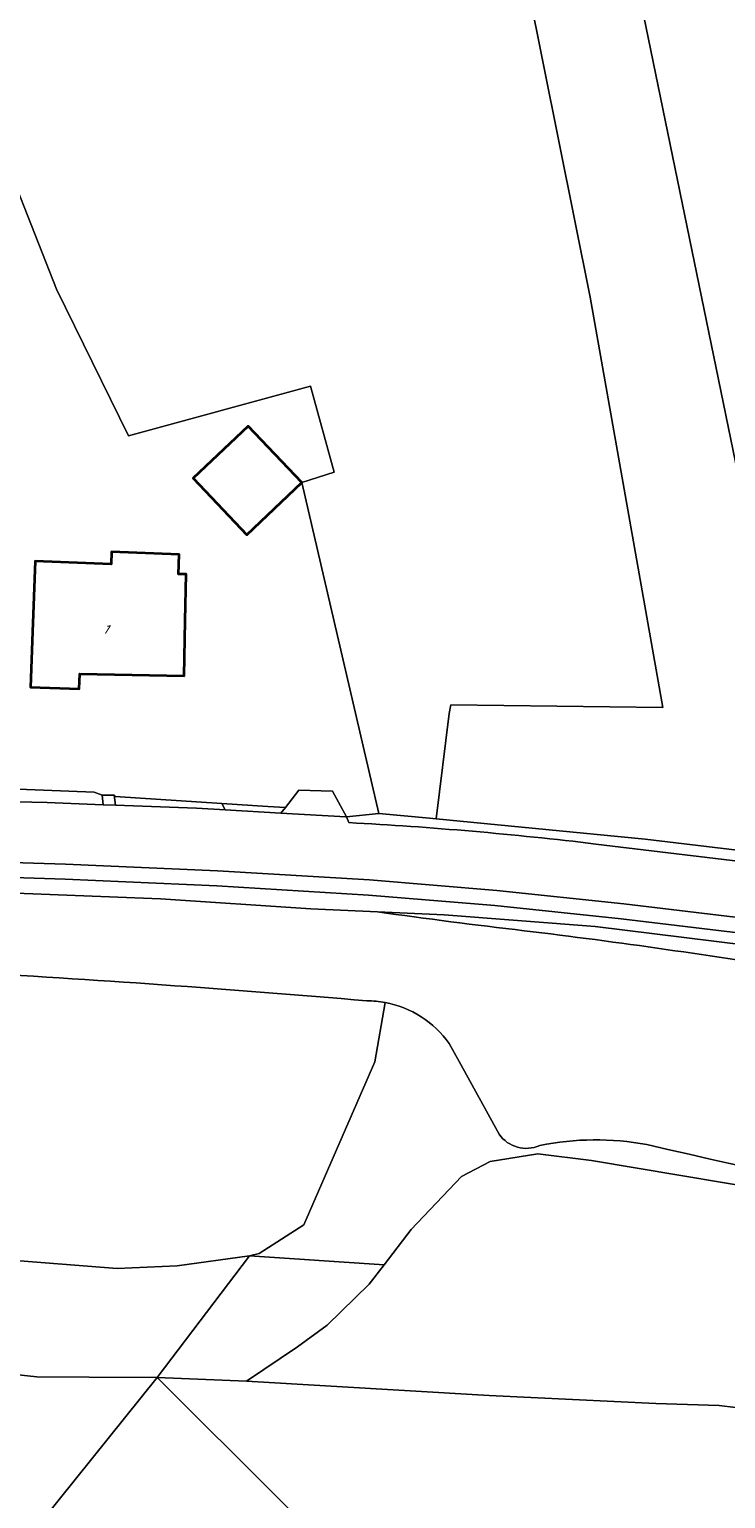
# Model space of a CAD drawing. Extents: x 184422 to 188298, y 343471 to 350189.
# Tile 105 of 256: x 185613 to 185676, y 346778 to 346911. Entities that reach past the tile are written whole.
import ezdxf
from ezdxf.enums import TextEntityAlignment as Align

# ---------------------------------------------------------------- set-up
doc = ezdxf.new("R2010")
doc.units = 0
for name, color, linetype, lineweight in [('B-WA-GR-BOUWLAND-GV', 252, 'Continuous', 13), ('B-WA-GR-GRAS-GV', 252, 'Continuous', 13), ('B-WA-GR-HOUTWAL-GV', 252, 'Continuous', 13), ('B-WA-GR-STRUIK-GV', 252, 'Continuous', 13), ('B-WA-GW-TALUD_KRUIN-G', 252, 'Continuous', 18), ('B-WA-OG-TERREIN_CULTUURSCHEIDING-GV', 252, 'Continuous', 18), ('B-WA-OG-TERREIN_ERF-GV', 252, 'Continuous', 18), ('B-WA-OG-WATER-GV', 252, 'Continuous', 18), ('B-WA-OG-WATER_SLOOT-GV', 252, 'Continuous', 18), ('B-WA-OG-WEG-GV', 252, 'Continuous', 18), ('B-WA-VH-VERHARDING_ASFALT-GV', 252, 'Continuous', 18), ('B-WA-VH-VERHARDING_BETONSTRAATSTEEN-GV', 252, 'Continuous', 18), ('B-WA-VH-VERHARDING_HALFVERHARDING_GRIND-GV', 252, 'Continuous', 18), ('B-WA-VH-VERHARDING_SIERBESTRATING-GV', 252, 'Continuous', 18), ('B-WE-OG-BEBOUWING-GV', 250, 'Continuous', 35), ('B-WE-OG-BEBOUWING-T18', 10, 'Continuous', 18)]:
    doc.layers.add(name, color=color, linetype=linetype, lineweight=lineweight)
doc.styles.add('NLCS-ISO-M500-T18', font='NLCS-ISO.ttf', dxfattribs={"height": 0.9})

msp = doc.modelspace()

# ---------------------------------------------------------------- linework, layer by layer
at = {"layer": 'B-WA-GR-BOUWLAND-GV', "flags": 128}
for points in [[(185597.116, 346994.635), (185629.385, 347006.193), (185648.625, 347010.948), (185663.603, 346936.84), (185677.852, 346867.485), (185688.609, 346842.805), (185706.833, 346839.843), (185771.234, 346832.233), (185794.928, 346829.25)], [(185597.116, 346994.635), (185629.385, 347006.193), (185648.625, 347010.948), (185663.603, 346936.84), (185677.852, 346867.485), (185688.609, 346842.805), (185706.833, 346839.843), (185771.234, 346832.233), (185794.928, 346829.25)], [(185597.116, 346994.635), (185629.385, 347006.193), (185648.625, 347010.948), (185663.603, 346936.84), (185677.852, 346867.485), (185688.609, 346842.805), (185706.833, 346839.843), (185771.234, 346832.233), (185794.928, 346829.25)], [(185609.219, 346903.186), (185615.443, 346887.402), (185621.969, 346874.11), (185638.459, 346878.614), (185640.61, 346870.815), (185637.667, 346869.883), (185644.645, 346839.881), (185649.252, 346839.458), (185649.862, 346839.399), (185651.037, 346848.96), (185651.196, 346849.733), (185670.408, 346849.507), (185663.81, 346886.702), (185641.112, 346999.696), (185613.553, 346992.339), (185560.631, 346970.215)], [(185609.219, 346903.186), (185615.443, 346887.402), (185621.969, 346874.11), (185638.459, 346878.614), (185640.61, 346870.815), (185637.667, 346869.883), (185644.645, 346839.881), (185649.252, 346839.458), (185649.862, 346839.399), (185651.037, 346848.96), (185651.196, 346849.733), (185670.408, 346849.507), (185663.81, 346886.702), (185641.112, 346999.696), (185613.553, 346992.339), (185560.631, 346970.215)], [(185609.219, 346903.186), (185615.443, 346887.402), (185621.969, 346874.11), (185638.459, 346878.614), (185640.61, 346870.815), (185637.667, 346869.883), (185644.645, 346839.881), (185649.252, 346839.458), (185649.862, 346839.399), (185651.037, 346848.96), (185651.196, 346849.733), (185670.408, 346849.507), (185663.81, 346886.702), (185641.112, 346999.696), (185613.553, 346992.339), (185560.631, 346970.215)]]:
    msp.add_lwpolyline(points, dxfattribs=at)
at = {"layer": 'B-WA-GR-GRAS-GV', "flags": 128}
for points in [[(185775.374, 346815.63), (185742.038, 346820.201), (185702.368, 346824.939), (185664.254, 346829.655), (185650.577, 346830.693), (185644.534, 346830.975)], [(185775.374, 346815.63), (185742.038, 346820.201), (185702.368, 346824.939), (185664.254, 346829.655), (185650.577, 346830.693), (185644.534, 346830.975)], [(185775.374, 346815.63), (185742.038, 346820.201), (185702.368, 346824.939), (185664.254, 346829.655), (185650.577, 346830.693), (185644.534, 346830.975)], [(185577.764, 346801.728), (185580.591, 346801.566), (185581.649, 346801.519), (185582.141, 346801.498), (185586.32, 346801.315), (185597.228, 346800.619), (185610.573, 346799.472), (185620.941, 346798.636), (185626.392, 346798.892), (185632.944, 346799.812), (185633.809, 346799.999), (185637.847, 346802.608), (185644.301, 346817.394), (185645.217, 346822.759)], [(185577.764, 346801.728), (185580.591, 346801.566), (185581.649, 346801.519), (185582.141, 346801.498), (185586.32, 346801.315), (185597.228, 346800.619), (185610.573, 346799.472), (185620.941, 346798.636), (185626.392, 346798.892), (185632.944, 346799.812), (185633.809, 346799.999), (185637.847, 346802.608), (185644.301, 346817.394), (185645.217, 346822.759)], [(185577.764, 346801.728), (185580.591, 346801.566), (185581.649, 346801.519), (185582.141, 346801.498), (185586.32, 346801.315), (185597.228, 346800.619), (185610.573, 346799.472), (185620.941, 346798.636), (185626.392, 346798.892), (185632.944, 346799.812), (185633.809, 346799.999), (185637.847, 346802.608), (185644.301, 346817.394), (185645.217, 346822.759)]]:
    msp.add_lwpolyline(points, dxfattribs=at)
at = {"layer": 'B-WA-GR-GRAS-GV'}
for points in [[(185644.534, 346830.975, 0.0056173), (185657.831, 346829.265)], [(185644.534, 346830.975, 0.0056173), (185657.831, 346829.265)], [(185644.534, 346830.975, 0.0056173), (185657.831, 346829.265)], [(185657.831, 346829.265, -0.0114041), (185683.487, 346825.589)], [(185657.831, 346829.265, -0.0114041), (185683.487, 346825.589)], [(185657.831, 346829.265, -0.0114041), (185683.487, 346825.589)], [(185643.58, 346822.917, 0.0074804), (185606.394, 346825.541)], [(185643.58, 346822.917, 0.0074804), (185606.394, 346825.541)], [(185643.58, 346822.917, 0.0074804), (185606.394, 346825.541)], [(185645.217, 346822.759, 0.0441028), (185643.58, 346822.917)], [(185645.217, 346822.759, 0.0441028), (185643.58, 346822.917)], [(185645.217, 346822.759, 0.0441028), (185643.58, 346822.917)]]:
    msp.add_lwpolyline(points, format="xyb", dxfattribs=at)
at = {"layer": 'B-WA-GR-HOUTWAL-GV', "flags": 128}
msp.add_lwpolyline([(185560.631, 346970.215), (185613.553, 346992.339), (185641.112, 346999.696), (185663.81, 346886.702), (185670.408, 346849.507), (185651.196, 346849.733), (185651.037, 346848.96), (185649.862, 346839.399), (185668.799, 346837.55), (185677.118, 346836.579), (185689.865, 346835.131), (185691.101, 346835.634), (185690.891, 346835.945), (185690.129, 346837.783), (185682.949, 346852.747), (185678.892, 346862.42), (185677.852, 346867.485), (185663.603, 346936.84), (185648.625, 347010.948), (185629.385, 347006.193), (185597.116, 346994.635)], dxfattribs=at)
msp.add_lwpolyline([(185560.631, 346970.215), (185613.553, 346992.339), (185641.112, 346999.696), (185663.81, 346886.702), (185670.408, 346849.507), (185651.196, 346849.733), (185651.037, 346848.96), (185649.862, 346839.399), (185668.799, 346837.55), (185677.118, 346836.579), (185689.865, 346835.131), (185691.101, 346835.634), (185690.891, 346835.945), (185690.129, 346837.783), (185682.949, 346852.747), (185678.892, 346862.42), (185677.852, 346867.485), (185663.603, 346936.84), (185648.625, 347010.948), (185629.385, 347006.193), (185597.116, 346994.635)], dxfattribs=at)
msp.add_lwpolyline([(185560.631, 346970.215), (185613.553, 346992.339), (185641.112, 346999.696), (185663.81, 346886.702), (185670.408, 346849.507), (185651.196, 346849.733), (185651.037, 346848.96), (185649.862, 346839.399), (185668.799, 346837.55), (185677.118, 346836.579), (185689.865, 346835.131), (185691.101, 346835.634), (185690.891, 346835.945), (185690.129, 346837.783), (185682.949, 346852.747), (185678.892, 346862.42), (185677.852, 346867.485), (185663.603, 346936.84), (185648.625, 347010.948), (185629.385, 347006.193), (185597.116, 346994.635)], dxfattribs=at)
at = {"layer": 'B-WA-GR-STRUIK-GV', "flags": 128}
for points in [[(185684.089, 346805.053), (185663.914, 346808.454), (185659.055, 346809.043), (185654.754, 346808.342), (185652.143, 346807.002), (185647.601, 346802.189), (185645.147, 346798.996), (185643.791, 346797.231), (185639.98, 346793.528), (185637.289, 346791.553), (185632.655, 346788.441), (185654.666, 346787.137), (185669.747, 346786.427), (185675.508, 346786.242), (185684.384, 346785.152)], [(185684.089, 346805.053), (185663.914, 346808.454), (185659.055, 346809.043), (185654.754, 346808.342), (185652.143, 346807.002), (185647.601, 346802.189), (185645.147, 346798.996), (185643.791, 346797.231), (185639.98, 346793.528), (185637.289, 346791.553), (185632.655, 346788.441), (185654.666, 346787.137), (185669.747, 346786.427), (185675.508, 346786.242), (185684.384, 346785.152)], [(185684.089, 346805.053), (185663.914, 346808.454), (185659.055, 346809.043), (185654.754, 346808.342), (185652.143, 346807.002), (185647.601, 346802.189), (185645.147, 346798.996), (185643.791, 346797.231), (185639.98, 346793.528), (185637.289, 346791.553), (185632.655, 346788.441), (185654.666, 346787.137), (185669.747, 346786.427), (185675.508, 346786.242), (185684.384, 346785.152)], [(185601.901, 346790.094), (185613.672, 346788.821), (185618.41, 346788.786), (185624.582, 346788.765), (185632.944, 346799.812), (185626.392, 346798.892), (185620.941, 346798.636), (185610.573, 346799.472)], [(185601.901, 346790.094), (185613.672, 346788.821), (185618.41, 346788.786), (185624.582, 346788.765), (185632.944, 346799.812), (185626.392, 346798.892), (185620.941, 346798.636), (185610.573, 346799.472)], [(185601.901, 346790.094), (185613.672, 346788.821), (185618.41, 346788.786), (185624.582, 346788.765), (185632.944, 346799.812), (185626.392, 346798.892), (185620.941, 346798.636), (185610.573, 346799.472)]]:
    msp.add_lwpolyline(points, dxfattribs=at)
msp.add_lwpolyline([(185632.944, 346799.812), (185624.582, 346788.765), (185632.655, 346788.441), (185637.289, 346791.553), (185639.98, 346793.528), (185643.791, 346797.231), (185645.147, 346798.996)], close=True, dxfattribs=at)
msp.add_lwpolyline([(185632.944, 346799.812), (185624.582, 346788.765), (185632.655, 346788.441), (185637.289, 346791.553), (185639.98, 346793.528), (185643.791, 346797.231), (185645.147, 346798.996)], close=True, dxfattribs=at)
msp.add_lwpolyline([(185632.944, 346799.812), (185624.582, 346788.765), (185632.655, 346788.441), (185637.289, 346791.553), (185639.98, 346793.528), (185643.791, 346797.231), (185645.147, 346798.996)], close=True, dxfattribs=at)
at = {"layer": 'B-WA-GW-TALUD_KRUIN-G', "flags": 128}
for points in [[(185644.534, 346830.975), (185638.49, 346831.258), (185624.87, 346832.151), (185614.055, 346832.584), (185604.861, 346832.952)], [(185644.534, 346830.975), (185638.49, 346831.258), (185624.87, 346832.151), (185614.055, 346832.584), (185604.861, 346832.952)], [(185644.534, 346830.975), (185638.49, 346831.258), (185624.87, 346832.151), (185614.055, 346832.584), (185604.861, 346832.952)], [(185632.944, 346799.812), (185626.392, 346798.892), (185620.941, 346798.636), (185610.573, 346799.472), (185597.228, 346800.619), (185586.32, 346801.315), (185582.141, 346801.498), (185581.649, 346801.519), (185580.591, 346801.566), (185571.167, 346801.978), (185560.782, 346802.428)], [(185632.944, 346799.812), (185626.392, 346798.892), (185620.941, 346798.636), (185610.573, 346799.472), (185597.228, 346800.619), (185586.32, 346801.315), (185582.141, 346801.498), (185581.649, 346801.519), (185580.591, 346801.566), (185571.167, 346801.978), (185560.782, 346802.428)], [(185632.944, 346799.812), (185626.392, 346798.892), (185620.941, 346798.636), (185610.573, 346799.472), (185597.228, 346800.619), (185586.32, 346801.315), (185582.141, 346801.498), (185581.649, 346801.519), (185580.591, 346801.566), (185571.167, 346801.978), (185560.782, 346802.428)], [(185645.147, 346798.996), (185632.944, 346799.812)], [(185645.147, 346798.996), (185632.944, 346799.812)], [(185645.147, 346798.996), (185632.944, 346799.812)]]:
    msp.add_lwpolyline(points, dxfattribs=at)
at = {"layer": 'B-WA-GW-TALUD_KRUIN-G'}
for points in [[(185644.534, 346830.975, 0.0056173), (185657.831, 346829.265)], [(185657.831, 346829.265, -0.0056173), (185644.534, 346830.975)], [(185644.534, 346830.975, 0.0056173), (185657.831, 346829.265)], [(185657.831, 346829.265, -0.0056173), (185644.534, 346830.975)], [(185644.534, 346830.975, 0.0056173), (185657.831, 346829.265)], [(185657.831, 346829.265, -0.0056173), (185644.534, 346830.975)], [(185657.831, 346829.265, -0.0114041), (185683.487, 346825.589)], [(185683.487, 346825.589, 0.0114041), (185657.831, 346829.265)], [(185657.831, 346829.265, -0.0114041), (185683.487, 346825.589)], [(185683.487, 346825.589, 0.0114041), (185657.831, 346829.265)], [(185657.831, 346829.265, -0.0114041), (185683.487, 346825.589)], [(185683.487, 346825.589, 0.0114041), (185657.831, 346829.265)]]:
    msp.add_lwpolyline(points, format="xyb", dxfattribs=at)
at = {"layer": 'B-WA-OG-TERREIN_CULTUURSCHEIDING-GV', "flags": 128}
for points in [[(185644.534, 346830.975), (185638.49, 346831.258), (185624.87, 346832.151), (185614.055, 346832.584), (185604.861, 346832.952)], [(185644.534, 346830.975), (185638.49, 346831.258), (185624.87, 346832.151), (185614.055, 346832.584), (185604.861, 346832.952)], [(185644.534, 346830.975), (185638.49, 346831.258), (185624.87, 346832.151), (185614.055, 346832.584), (185604.861, 346832.952)], [(185651.041, 346819.044), (185651.93, 346817.423), (185655.555, 346810.819)], [(185651.041, 346819.044), (185651.93, 346817.423), (185655.555, 346810.819)], [(185651.041, 346819.044), (185651.93, 346817.423), (185655.555, 346810.819)]]:
    msp.add_lwpolyline(points, dxfattribs=at)
at = {"layer": 'B-WA-OG-TERREIN_CULTUURSCHEIDING-GV'}
for points in [[(185657.831, 346829.265, -0.0056173), (185644.534, 346830.975)], [(185657.831, 346829.265, -0.0056173), (185644.534, 346830.975)], [(185657.831, 346829.265, -0.0056173), (185644.534, 346830.975)], [(185683.487, 346825.589, 0.0114041), (185657.831, 346829.265)], [(185683.487, 346825.589, 0.0114041), (185657.831, 346829.265)], [(185683.487, 346825.589, 0.0114041), (185657.831, 346829.265)], [(185606.394, 346825.541, -0.0074804), (185643.58, 346822.917)], [(185606.394, 346825.541, -0.0074804), (185643.58, 346822.917)], [(185606.394, 346825.541, -0.0074804), (185643.58, 346822.917)], [(185643.58, 346822.917, -0.0441028), (185645.217, 346822.759)], [(185643.58, 346822.917, -0.0441028), (185645.217, 346822.759)], [(185643.58, 346822.917, -0.0441028), (185645.217, 346822.759)], [(185645.217, 346822.759, -0.1935962), (185651.041, 346819.044)], [(185645.217, 346822.759, -0.1935962), (185651.041, 346819.044)], [(185645.217, 346822.759, -0.1935962), (185651.041, 346819.044)], [(185655.555, 346810.819, 0.3564014), (185659.244, 346809.797)], [(185655.555, 346810.819, 0.3564014), (185659.244, 346809.797)], [(185655.555, 346810.819, 0.3564014), (185659.244, 346809.797)], [(185659.244, 346809.797, -0.0963642), (185668.937, 346809.889)], [(185659.244, 346809.797, -0.0963642), (185668.937, 346809.889)], [(185659.244, 346809.797, -0.0963642), (185668.937, 346809.889)], [(185668.937, 346809.889, 0.0326972), (185730.884, 346799.429)], [(185668.937, 346809.889, 0.0326972), (185730.884, 346799.429)], [(185668.937, 346809.889, 0.0326972), (185730.884, 346799.429)]]:
    msp.add_lwpolyline(points, format="xyb", dxfattribs=at)
at = {"layer": 'B-WA-OG-TERREIN_ERF-GV', "flags": 128}
msp.add_lwpolyline([(185611.98, 346842.1), (185618.875, 346841.834), (185619.588, 346841.549), (185620.67, 346841.545), (185620.759, 346841.432), (185630.421, 346840.802), (185634.613, 346840.529), (185636.185, 346840.444), (185637.403, 346842.015), (185640.462, 346841.901), (185641.715, 346839.574), (185644.645, 346839.881), (185637.667, 346869.883), (185640.61, 346870.815), (185638.459, 346878.614), (185621.969, 346874.11), (185615.443, 346887.402), (185609.219, 346903.186)], dxfattribs=at)
msp.add_lwpolyline([(185611.98, 346842.1), (185618.875, 346841.834), (185619.588, 346841.549), (185620.67, 346841.545), (185620.759, 346841.432), (185630.421, 346840.802), (185634.613, 346840.529), (185636.185, 346840.444), (185637.403, 346842.015), (185640.462, 346841.901), (185641.715, 346839.574), (185644.645, 346839.881), (185637.667, 346869.883), (185640.61, 346870.815), (185638.459, 346878.614), (185621.969, 346874.11), (185615.443, 346887.402), (185609.219, 346903.186)], dxfattribs=at)
msp.add_lwpolyline([(185611.98, 346842.1), (185618.875, 346841.834), (185619.588, 346841.549), (185620.67, 346841.545), (185620.759, 346841.432), (185630.421, 346840.802), (185634.613, 346840.529), (185636.185, 346840.444), (185637.403, 346842.015), (185640.462, 346841.901), (185641.715, 346839.574), (185644.645, 346839.881), (185637.667, 346869.883), (185640.61, 346870.815), (185638.459, 346878.614), (185621.969, 346874.11), (185615.443, 346887.402), (185609.219, 346903.186)], dxfattribs=at)
for points in [[(185637.667, 346869.883), (185632.694, 346865.158), (185627.835, 346870.272), (185632.808, 346874.997)], [(185637.667, 346869.883), (185632.694, 346865.158), (185627.835, 346870.272), (185632.808, 346874.997)], [(185637.667, 346869.883), (185632.694, 346865.158), (185627.835, 346870.272), (185632.808, 346874.997)], [(185613.282, 346856.349), (185613.529, 346862.766), (185620.395, 346862.502), (185620.437, 346863.602), (185626.558, 346863.367), (185626.49, 346861.597), (185627.199, 346861.57), (185627.117, 346857.364), (185627.02, 346852.365), (185617.549, 346852.549), (185617.497, 346851.184), (185613.09, 346851.353)], [(185613.282, 346856.349), (185613.529, 346862.766), (185620.395, 346862.502), (185620.437, 346863.602), (185626.558, 346863.367), (185626.49, 346861.597), (185627.199, 346861.57), (185627.117, 346857.364), (185627.02, 346852.365), (185617.549, 346852.549), (185617.497, 346851.184), (185613.09, 346851.353)], [(185613.282, 346856.349), (185613.529, 346862.766), (185620.395, 346862.502), (185620.437, 346863.602), (185626.558, 346863.367), (185626.49, 346861.597), (185627.199, 346861.57), (185627.117, 346857.364), (185627.02, 346852.365), (185617.549, 346852.549), (185617.497, 346851.184), (185613.09, 346851.353)]]:
    msp.add_lwpolyline(points, close=True, dxfattribs=at)
at = {"layer": 'B-WA-OG-WATER-GV', "flags": 128}
for points in [[(185545.842, 346690.797), (185624.582, 346788.765), (185618.41, 346788.786), (185613.672, 346788.821), (185601.901, 346790.094)], [(185545.842, 346690.797), (185624.582, 346788.765), (185618.41, 346788.786), (185613.672, 346788.821), (185601.901, 346790.094)], [(185545.842, 346690.797), (185624.582, 346788.765), (185618.41, 346788.786), (185613.672, 346788.821), (185601.901, 346790.094)], [(185876.263, 346708.69), (185873.988, 346709.158), (185871.545, 346710.339), (185869.428, 346711.732), (185867.919, 346713.068), (185866.722, 346714.394), (185741.784, 346728.537), (185743.85, 346781.349), (185741.201, 346781.403), (185738.826, 346782.144), (185731.219, 346784.502), (185728.32, 346785.577), (185724.845, 346786.195), (185716.992, 346786.266), (185695.417, 346784.511), (185684.384, 346785.152), (185675.508, 346786.242), (185669.747, 346786.427), (185654.666, 346787.137), (185632.655, 346788.441), (185624.582, 346788.765), (185759.181, 346654.51)], [(185876.263, 346708.69), (185873.988, 346709.158), (185871.545, 346710.339), (185869.428, 346711.732), (185867.919, 346713.068), (185866.722, 346714.394), (185741.784, 346728.537), (185743.85, 346781.349), (185741.201, 346781.403), (185738.826, 346782.144), (185731.219, 346784.502), (185728.32, 346785.577), (185724.845, 346786.195), (185716.992, 346786.266), (185695.417, 346784.511), (185684.384, 346785.152), (185675.508, 346786.242), (185669.747, 346786.427), (185654.666, 346787.137), (185632.655, 346788.441), (185624.582, 346788.765), (185759.181, 346654.51)], [(185876.263, 346708.69), (185873.988, 346709.158), (185871.545, 346710.339), (185869.428, 346711.732), (185867.919, 346713.068), (185866.722, 346714.394), (185741.784, 346728.537), (185743.85, 346781.349), (185741.201, 346781.403), (185738.826, 346782.144), (185731.219, 346784.502), (185728.32, 346785.577), (185724.845, 346786.195), (185716.992, 346786.266), (185695.417, 346784.511), (185684.384, 346785.152), (185675.508, 346786.242), (185669.747, 346786.427), (185654.666, 346787.137), (185632.655, 346788.441), (185624.582, 346788.765), (185759.181, 346654.51)]]:
    msp.add_lwpolyline(points, dxfattribs=at)
msp.add_lwpolyline([(185759.181, 346654.51), (185624.582, 346788.765), (185545.842, 346690.797), (185549.472, 346667.689), (185533.661, 346652.848), (185513.352, 346640.706), (185494.289, 346630.574), (185582.02, 346635.338), (185581.853, 346637.319), (185582.763, 346640.25), (185585.1, 346644.693), (185587.802, 346648.974), (185588.197, 346649.6), (185589.402, 346650.882), (185595.014, 346656.855), (185600.408, 346659.877), (185615.477, 346665.382), (185630.982, 346671.047), (185639.451, 346673.274), (185651.229, 346674.235), (185663.451, 346673.811), (185684.164, 346670.981), (185720.641, 346663.452), (185741.326, 346659.003)], close=True, dxfattribs=at)
msp.add_lwpolyline([(185759.181, 346654.51), (185624.582, 346788.765), (185545.842, 346690.797), (185549.472, 346667.689), (185533.661, 346652.848), (185513.352, 346640.706), (185494.289, 346630.574), (185582.02, 346635.338), (185581.853, 346637.319), (185582.763, 346640.25), (185585.1, 346644.693), (185587.802, 346648.974), (185588.197, 346649.6), (185589.402, 346650.882), (185595.014, 346656.855), (185600.408, 346659.877), (185615.477, 346665.382), (185630.982, 346671.047), (185639.451, 346673.274), (185651.229, 346674.235), (185663.451, 346673.811), (185684.164, 346670.981), (185720.641, 346663.452), (185741.326, 346659.003)], close=True, dxfattribs=at)
msp.add_lwpolyline([(185759.181, 346654.51), (185624.582, 346788.765), (185545.842, 346690.797), (185549.472, 346667.689), (185533.661, 346652.848), (185513.352, 346640.706), (185494.289, 346630.574), (185582.02, 346635.338), (185581.853, 346637.319), (185582.763, 346640.25), (185585.1, 346644.693), (185587.802, 346648.974), (185588.197, 346649.6), (185589.402, 346650.882), (185595.014, 346656.855), (185600.408, 346659.877), (185615.477, 346665.382), (185630.982, 346671.047), (185639.451, 346673.274), (185651.229, 346674.235), (185663.451, 346673.811), (185684.164, 346670.981), (185720.641, 346663.452), (185741.326, 346659.003)], close=True, dxfattribs=at)
at = {"layer": 'B-WA-OG-WATER_SLOOT-GV', "flags": 128}
for points in [[(185645.217, 346822.759), (185644.301, 346817.394), (185637.847, 346802.608), (185633.809, 346799.999), (185632.944, 346799.812)], [(185645.217, 346822.759), (185644.301, 346817.394), (185637.847, 346802.608), (185633.809, 346799.999), (185632.944, 346799.812)], [(185645.217, 346822.759), (185644.301, 346817.394), (185637.847, 346802.608), (185633.809, 346799.999), (185632.944, 346799.812)], [(185655.555, 346810.819), (185651.93, 346817.423), (185651.041, 346819.044)], [(185655.555, 346810.819), (185651.93, 346817.423), (185651.041, 346819.044)], [(185655.555, 346810.819), (185651.93, 346817.423), (185651.041, 346819.044)], [(185632.944, 346799.812), (185645.147, 346798.996), (185647.601, 346802.189), (185652.143, 346807.002), (185654.754, 346808.342), (185659.055, 346809.043), (185663.914, 346808.454), (185684.089, 346805.053)], [(185632.944, 346799.812), (185645.147, 346798.996), (185647.601, 346802.189), (185652.143, 346807.002), (185654.754, 346808.342), (185659.055, 346809.043), (185663.914, 346808.454), (185684.089, 346805.053)], [(185632.944, 346799.812), (185645.147, 346798.996), (185647.601, 346802.189), (185652.143, 346807.002), (185654.754, 346808.342), (185659.055, 346809.043), (185663.914, 346808.454), (185684.089, 346805.053)]]:
    msp.add_lwpolyline(points, dxfattribs=at)
at = {"layer": 'B-WA-OG-WATER_SLOOT-GV'}
for points in [[(185651.041, 346819.044, 0.1935962), (185645.217, 346822.759)], [(185651.041, 346819.044, 0.1935962), (185645.217, 346822.759)], [(185651.041, 346819.044, 0.1935962), (185645.217, 346822.759)], [(185659.244, 346809.797, -0.3564014), (185655.555, 346810.819)], [(185659.244, 346809.797, -0.3564014), (185655.555, 346810.819)], [(185659.244, 346809.797, -0.3564014), (185655.555, 346810.819)], [(185668.937, 346809.889, 0.0963642), (185659.244, 346809.797)], [(185668.937, 346809.889, 0.0963642), (185659.244, 346809.797)], [(185668.937, 346809.889, 0.0963642), (185659.244, 346809.797)], [(185730.884, 346799.429, -0.0326972), (185668.937, 346809.889)], [(185730.884, 346799.429, -0.0326972), (185668.937, 346809.889)], [(185730.884, 346799.429, -0.0326972), (185668.937, 346809.889)]]:
    msp.add_lwpolyline(points, format="xyb", dxfattribs=at)
at = {"layer": 'B-WA-OG-WEG-GV', "flags": 128}
for points in [[(185611.98, 346842.1), (185611.828, 346840.96), (185614.608, 346840.873), (185619.682, 346840.687), (185619.588, 346841.549), (185618.875, 346841.834)], [(185611.98, 346842.1), (185611.828, 346840.96), (185614.608, 346840.873), (185619.682, 346840.687), (185619.588, 346841.549), (185618.875, 346841.834)], [(185611.98, 346842.1), (185611.828, 346840.96), (185614.608, 346840.873), (185619.682, 346840.687), (185619.588, 346841.549), (185618.875, 346841.834)], [(185620.794, 346840.647), (185628.138, 346840.378), (185630.728, 346840.224), (185630.421, 346840.802), (185620.759, 346841.432), (185620.67, 346841.545)], [(185620.794, 346840.647), (185628.138, 346840.378), (185630.728, 346840.224), (185630.421, 346840.802), (185620.759, 346841.432), (185620.67, 346841.545)], [(185620.794, 346840.647), (185628.138, 346840.378), (185630.728, 346840.224), (185630.421, 346840.802), (185620.759, 346841.432), (185620.67, 346841.545)]]:
    msp.add_lwpolyline(points, close=True, dxfattribs=at)
for points in [[(185794.873, 346823.199), (185689.865, 346835.131), (185677.118, 346836.579), (185668.799, 346837.55), (185649.862, 346839.399), (185649.252, 346839.458), (185644.645, 346839.881), (185641.715, 346839.574), (185641.933, 346839.061)], [(185794.873, 346823.199), (185689.865, 346835.131), (185677.118, 346836.579), (185668.799, 346837.55), (185649.862, 346839.399), (185649.252, 346839.458), (185644.645, 346839.881), (185641.715, 346839.574), (185641.933, 346839.061)], [(185794.873, 346823.199), (185689.865, 346835.131), (185677.118, 346836.579), (185668.799, 346837.55), (185649.862, 346839.399), (185649.252, 346839.458), (185644.645, 346839.881), (185641.715, 346839.574), (185641.933, 346839.061)], [(185664.328, 346837.125), (185720.805, 346830.346), (185760.541, 346825.344), (185786.053, 346822.341)], [(185664.328, 346837.125), (185720.805, 346830.346), (185760.541, 346825.344), (185786.053, 346822.341)], [(185664.328, 346837.125), (185720.805, 346830.346), (185760.541, 346825.344), (185786.053, 346822.341)], [(185604.861, 346832.952), (185614.055, 346832.584), (185624.87, 346832.151), (185638.49, 346831.258), (185644.534, 346830.975), (185650.577, 346830.693), (185664.254, 346829.655), (185702.368, 346824.939), (185742.038, 346820.201), (185775.374, 346815.63), (185773.97, 346817.367), (185764.634, 346818.515), (185717.558, 346824.243), (185666.627, 346830.336), (185655.184, 346831.562), (185643.714, 346832.482), (185629.973, 346833.345), (185616.219, 346833.924), (185591.773, 346834.732)], [(185604.861, 346832.952), (185614.055, 346832.584), (185624.87, 346832.151), (185638.49, 346831.258), (185644.534, 346830.975), (185650.577, 346830.693), (185664.254, 346829.655), (185702.368, 346824.939), (185742.038, 346820.201), (185775.374, 346815.63), (185773.97, 346817.367), (185764.634, 346818.515), (185717.558, 346824.243), (185666.627, 346830.336), (185655.184, 346831.562), (185643.714, 346832.482), (185629.973, 346833.345), (185616.219, 346833.924), (185591.773, 346834.732)], [(185604.861, 346832.952), (185614.055, 346832.584), (185624.87, 346832.151), (185638.49, 346831.258), (185644.534, 346830.975), (185650.577, 346830.693), (185664.254, 346829.655), (185702.368, 346824.939), (185742.038, 346820.201), (185775.374, 346815.63), (185773.97, 346817.367), (185764.634, 346818.515), (185717.558, 346824.243), (185666.627, 346830.336), (185655.184, 346831.562), (185643.714, 346832.482), (185629.973, 346833.345), (185616.219, 346833.924), (185591.773, 346834.732)]]:
    msp.add_lwpolyline(points, dxfattribs=at)
at = {"layer": 'B-WA-OG-WEG-GV'}
msp.add_lwpolyline([(185641.933, 346839.061, -0.0165911), (185664.328, 346837.125)], format="xyb", dxfattribs=at)
msp.add_lwpolyline([(185641.933, 346839.061, -0.0165911), (185664.328, 346837.125)], format="xyb", dxfattribs=at)
msp.add_lwpolyline([(185641.933, 346839.061, -0.0165911), (185664.328, 346837.125)], format="xyb", dxfattribs=at)
at = {"layer": 'B-WA-VH-VERHARDING_ASFALT-GV', "flags": 128}
for points in [[(185641.933, 346839.061), (185641.715, 346839.574), (185641.654, 346839.575), (185635.782, 346839.924), (185630.728, 346840.224), (185628.138, 346840.378), (185620.794, 346840.647), (185619.682, 346840.687), (185614.608, 346840.873), (185611.828, 346840.96), (185606.635, 346841.123), (185601.899, 346841.272), (185599.889, 346841.335), (185591.989, 346841.676), (185591.856, 346836.112), (185595.981, 346835.921), (185616.263, 346835.291), (185630.043, 346834.702), (185643.812, 346833.873), (185655.355, 346832.924), (185666.871, 346831.69), (185717.82, 346825.611), (185764.124, 346819.964), (185792.297, 346816.504)], [(185641.933, 346839.061), (185641.715, 346839.574), (185641.654, 346839.575), (185635.782, 346839.924), (185630.728, 346840.224), (185628.138, 346840.378), (185620.794, 346840.647), (185619.682, 346840.687), (185614.608, 346840.873), (185611.828, 346840.96), (185606.635, 346841.123), (185601.899, 346841.272), (185599.889, 346841.335), (185591.989, 346841.676), (185591.856, 346836.112), (185595.981, 346835.921), (185616.263, 346835.291), (185630.043, 346834.702), (185643.812, 346833.873), (185655.355, 346832.924), (185666.871, 346831.69), (185717.82, 346825.611), (185764.124, 346819.964), (185792.297, 346816.504)], [(185641.933, 346839.061), (185641.715, 346839.574), (185641.654, 346839.575), (185635.782, 346839.924), (185630.728, 346840.224), (185628.138, 346840.378), (185620.794, 346840.647), (185619.682, 346840.687), (185614.608, 346840.873), (185611.828, 346840.96), (185606.635, 346841.123), (185601.899, 346841.272), (185599.889, 346841.335), (185591.989, 346841.676), (185591.856, 346836.112), (185595.981, 346835.921), (185616.263, 346835.291), (185630.043, 346834.702), (185643.812, 346833.873), (185655.355, 346832.924), (185666.871, 346831.69), (185717.82, 346825.611), (185764.124, 346819.964), (185792.297, 346816.504)], [(185788.744, 346821.954), (185786.053, 346822.341), (185760.541, 346825.344), (185720.805, 346830.346), (185664.328, 346837.125)], [(185788.744, 346821.954), (185786.053, 346822.341), (185760.541, 346825.344), (185720.805, 346830.346), (185664.328, 346837.125)], [(185788.744, 346821.954), (185786.053, 346822.341), (185760.541, 346825.344), (185720.805, 346830.346), (185664.328, 346837.125)]]:
    msp.add_lwpolyline(points, dxfattribs=at)
at = {"layer": 'B-WA-VH-VERHARDING_ASFALT-GV'}
msp.add_lwpolyline([(185664.328, 346837.125, 0.0165911), (185641.933, 346839.061)], format="xyb", dxfattribs=at)
msp.add_lwpolyline([(185664.328, 346837.125, 0.0165911), (185641.933, 346839.061)], format="xyb", dxfattribs=at)
msp.add_lwpolyline([(185664.328, 346837.125, 0.0165911), (185641.933, 346839.061)], format="xyb", dxfattribs=at)
at = {"layer": 'B-WA-VH-VERHARDING_BETONSTRAATSTEEN-GV', "flags": 128}
msp.add_lwpolyline([(185636.185, 346840.444), (185635.782, 346839.924), (185641.654, 346839.575), (185641.715, 346839.574), (185640.462, 346841.901), (185637.403, 346842.015)], close=True, dxfattribs=at)
msp.add_lwpolyline([(185636.185, 346840.444), (185635.782, 346839.924), (185641.654, 346839.575), (185641.715, 346839.574), (185640.462, 346841.901), (185637.403, 346842.015)], close=True, dxfattribs=at)
msp.add_lwpolyline([(185636.185, 346840.444), (185635.782, 346839.924), (185641.654, 346839.575), (185641.715, 346839.574), (185640.462, 346841.901), (185637.403, 346842.015)], close=True, dxfattribs=at)
msp.add_lwpolyline([(185591.773, 346834.732), (185616.219, 346833.924), (185629.973, 346833.345), (185643.714, 346832.482), (185655.184, 346831.562), (185666.627, 346830.336), (185717.558, 346824.243), (185764.634, 346818.515), (185773.97, 346817.367), (185784.861, 346816.064), (185786.406, 346815.89), (185786.522, 346816.112), (185789.499, 346815.767), (185790.605, 346815.638), (185792.168, 346815.457), (185792.297, 346816.504), (185764.124, 346819.964), (185717.82, 346825.611), (185666.871, 346831.69), (185655.355, 346832.924), (185643.812, 346833.873), (185630.043, 346834.702), (185616.263, 346835.291), (185595.981, 346835.921)], dxfattribs=at)
msp.add_lwpolyline([(185591.773, 346834.732), (185616.219, 346833.924), (185629.973, 346833.345), (185643.714, 346832.482), (185655.184, 346831.562), (185666.627, 346830.336), (185717.558, 346824.243), (185764.634, 346818.515), (185773.97, 346817.367), (185784.861, 346816.064), (185786.406, 346815.89), (185786.522, 346816.112), (185789.499, 346815.767), (185790.605, 346815.638), (185792.168, 346815.457), (185792.297, 346816.504), (185764.124, 346819.964), (185717.82, 346825.611), (185666.871, 346831.69), (185655.355, 346832.924), (185643.812, 346833.873), (185630.043, 346834.702), (185616.263, 346835.291), (185595.981, 346835.921)], dxfattribs=at)
msp.add_lwpolyline([(185591.773, 346834.732), (185616.219, 346833.924), (185629.973, 346833.345), (185643.714, 346832.482), (185655.184, 346831.562), (185666.627, 346830.336), (185717.558, 346824.243), (185764.634, 346818.515), (185773.97, 346817.367), (185784.861, 346816.064), (185786.406, 346815.89), (185786.522, 346816.112), (185789.499, 346815.767), (185790.605, 346815.638), (185792.168, 346815.457), (185792.297, 346816.504), (185764.124, 346819.964), (185717.82, 346825.611), (185666.871, 346831.69), (185655.355, 346832.924), (185643.812, 346833.873), (185630.043, 346834.702), (185616.263, 346835.291), (185595.981, 346835.921)], dxfattribs=at)
at = {"layer": 'B-WA-VH-VERHARDING_HALFVERHARDING_GRIND-GV', "flags": 128}
msp.add_lwpolyline([(185635.782, 346839.924), (185636.185, 346840.444), (185634.613, 346840.529), (185630.421, 346840.802), (185630.728, 346840.224)], close=True, dxfattribs=at)
msp.add_lwpolyline([(185635.782, 346839.924), (185636.185, 346840.444), (185634.613, 346840.529), (185630.421, 346840.802), (185630.728, 346840.224)], close=True, dxfattribs=at)
msp.add_lwpolyline([(185635.782, 346839.924), (185636.185, 346840.444), (185634.613, 346840.529), (185630.421, 346840.802), (185630.728, 346840.224)], close=True, dxfattribs=at)
at = {"layer": 'B-WA-VH-VERHARDING_SIERBESTRATING-GV', "flags": 128}
msp.add_lwpolyline([(185619.682, 346840.687), (185620.794, 346840.647), (185620.67, 346841.545), (185619.588, 346841.549)], close=True, dxfattribs=at)
msp.add_lwpolyline([(185619.682, 346840.687), (185620.794, 346840.647), (185620.67, 346841.545), (185619.588, 346841.549)], close=True, dxfattribs=at)
msp.add_lwpolyline([(185619.682, 346840.687), (185620.794, 346840.647), (185620.67, 346841.545), (185619.588, 346841.549)], close=True, dxfattribs=at)
at = {"layer": 'B-WE-OG-BEBOUWING-GV', "flags": 128}
for points in [[(185637.667, 346869.883), (185632.808, 346874.997), (185627.835, 346870.272), (185632.694, 346865.158)], [(185637.667, 346869.883), (185632.808, 346874.997), (185627.835, 346870.272), (185632.694, 346865.158)], [(185637.667, 346869.883), (185632.808, 346874.997), (185627.835, 346870.272), (185632.694, 346865.158)], [(185613.282, 346856.349), (185613.09, 346851.353), (185617.497, 346851.184), (185617.549, 346852.549), (185627.02, 346852.365), (185627.117, 346857.364), (185627.199, 346861.57), (185626.49, 346861.597), (185626.558, 346863.367), (185620.437, 346863.602), (185620.395, 346862.502), (185613.529, 346862.766)], [(185613.282, 346856.349), (185613.09, 346851.353), (185617.497, 346851.184), (185617.549, 346852.549), (185627.02, 346852.365), (185627.117, 346857.364), (185627.199, 346861.57), (185626.49, 346861.597), (185626.558, 346863.367), (185620.437, 346863.602), (185620.395, 346862.502), (185613.529, 346862.766)], [(185613.282, 346856.349), (185613.09, 346851.353), (185617.497, 346851.184), (185617.549, 346852.549), (185627.02, 346852.365), (185627.117, 346857.364), (185627.199, 346861.57), (185626.49, 346861.597), (185626.558, 346863.367), (185620.437, 346863.602), (185620.395, 346862.502), (185613.529, 346862.766)]]:
    msp.add_lwpolyline(points, close=True, dxfattribs=at)

# ---------------------------------------------------------------- texts
at = {"layer": 'B-WE-OG-BEBOUWING-T18', "style": 'NLCS-ISO-M500-T18'}
msp.add_text('1', height=0.9, rotation=327.1, dxfattribs=at).set_placement((185620.072, 346856.593), align=Align.MIDDLE)
msp.add_text('1', height=0.9, rotation=327.1, dxfattribs=at).set_placement((185620.072, 346856.593), align=Align.MIDDLE)
msp.add_text('1', height=0.9, rotation=327.1, dxfattribs=at).set_placement((185620.072, 346856.593), align=Align.MIDDLE)

doc.saveas('drawing.dxf')
